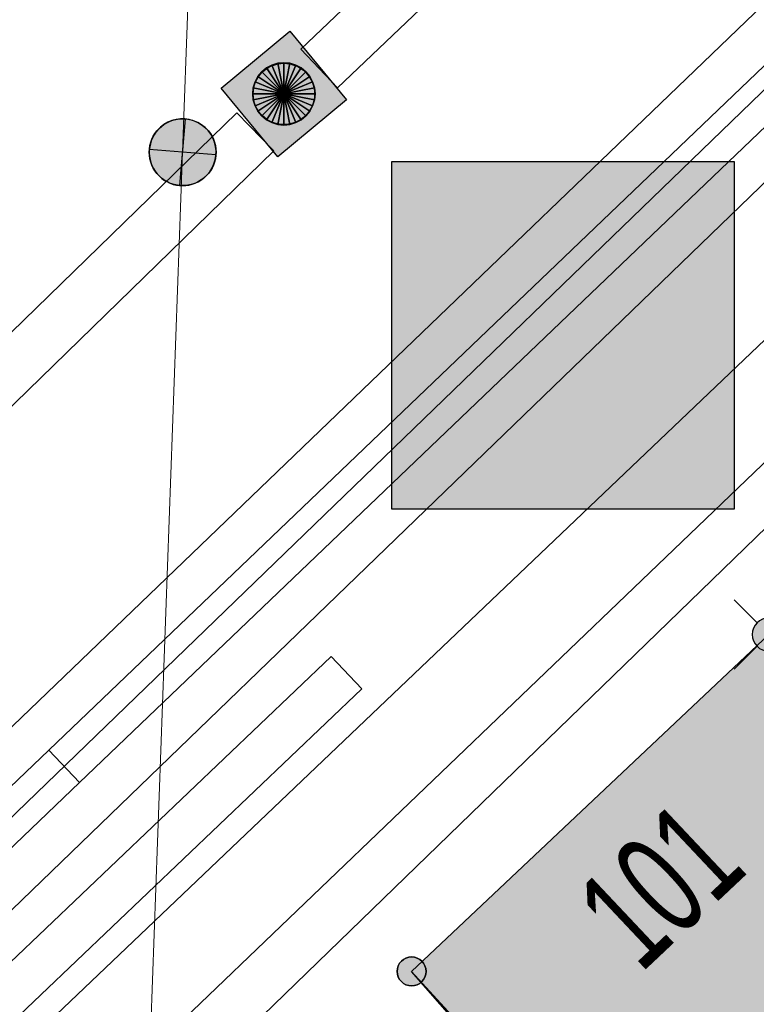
# Model space of a CAD drawing. Header units: metres. Extents: x 2695560 to 2696939, y 1260529 to 1262050.
# Tile 125 of 256: x 2695646 to 2695654, y 1260932 to 1260943. Entities that reach past the tile are written whole.
import ezdxf

# ---------------------------------------------------------------- set-up
doc = ezdxf.new("R2010")
doc.units = ezdxf.units.M
doc.linetypes.add('AUSGEZOGEN', pattern=[0])
for name, color, linetype in [('XR$1$AV_Gebäudeflächen (BB)', 7, 'AUSGEZOGEN'), ('XR$1$AV_Grenzpunkte', 7, 'AUSGEZOGEN'), ('XR$1$AV_Haus-Nr.', 7, 'AUSGEZOGEN'), ('XR$1$AV_Linien (BB)', 7, 'AUSGEZOGEN'), ('XR$1$AW_LK_Schachtdeckel', 24, 'AUSGEZOGEN'), ('XR$1$EW_LK_Knoten', 1, 'AUSGEZOGEN'), ('XR$1$Liegenschaftsgrenzen', 7, 'AUSGEZOGEN'), ('XR$1$PFAV', 255, 'AUSGEZOGEN'), ('XR$1$PFAW', 255, 'AUSGEZOGEN'), ('XR$1$PFEW', 255, 'AUSGEZOGEN')]:
    doc.layers.add(name, color=color, linetype=linetype)
for name, color, linetype, lineweight in [('XR$2$ABW-LinieFlaeche-R-genau', 4, 'AUSGEZOGEN', 18), ('XR$2$ABW-Punkt', 6, 'AUSGEZOGEN', 18), ('XR$2$ELE-Linie-oberirdisch', 1, 'AUSGEZOGEN', 18), ('XR$2$ELE-LinieAnker_Strebe', 1, 'AUSGEZOGEN', 18), ('XR$2$ELE-LinieFlaeche-genau', 1, 'AUSGEZOGEN', 18), ('XR$2$GAS-Linie-genau', 12, 'AUSGEZOGEN', 18), ('XR$2$KOM-Linie-U-genau', 91, 'AUSGEZOGEN', 18), ('XR$2$KOM-LinieFlaeche-U-genau', 91, 'AUSGEZOGEN', 18), ('XR$2$WAS-Linie-genau', 5, 'AUSGEZOGEN', 18)]:
    doc.layers.add(name, color=color, linetype=linetype, lineweight=lineweight)
doc.styles.add('ARIAL', font='arial.ttf')

# ---------------------------------------------------------------- blocks, each defined once
blk = doc.blocks.new('BWAV19')
at = {"layer": 'XR$1$PFAV', "transparency": 33554687}
blk.add_hatch(color=7, dxfattribs=at).paths.add_polyline_path([(0, 0.24), (-0.024, 0.239), (-0.048, 0.235), (-0.072, 0.229), (-0.095, 0.221), (-0.116, 0.21), (-0.137, 0.197), (-0.156, 0.182), (-0.174, 0.165), (-0.19, 0.147), (-0.204, 0.127), (-0.215, 0.106), (-0.225, 0.083), (-0.232, 0.06), (-0.237, 0.036), (-0.24, 0.012), (-0.24, -0.012), (-0.237, -0.036), (-0.232, -0.06), (-0.225, -0.083), (-0.215, -0.106), (-0.204, -0.127), (-0.19, -0.147), (-0.174, -0.165), (-0.156, -0.182), (-0.137, -0.197), (-0.116, -0.21), (-0.095, -0.221), (-0.072, -0.229), (-0.048, -0.235), (-0.024, -0.239), (0, -0.24), (0.024, -0.239), (0.048, -0.235), (0.072, -0.229), (0.095, -0.221), (0.116, -0.21), (0.137, -0.197), (0.156, -0.182), (0.174, -0.165), (0.19, -0.147), (0.204, -0.127), (0.215, -0.106), (0.225, -0.083), (0.232, -0.06), (0.237, -0.036), (0.24, -0.012), (0.24, 0.012), (0.237, 0.036), (0.232, 0.06), (0.225, 0.083), (0.215, 0.106), (0.204, 0.127), (0.19, 0.147), (0.174, 0.165), (0.156, 0.182), (0.137, 0.197), (0.116, 0.21), (0.095, 0.221), (0.072, 0.229), (0.048, 0.235), (0.024, 0.239)])
at = {"color": 7, "transparency": 33554687}
for p, q in [((-0.5, 0.5), (-0.17, 0.17)), ((0.17, 0.17), (0.5, 0.5)), ((-0.5, -0.5), (-0.17, -0.17)), ((0.17, -0.17), (0.5, -0.5))]:
    blk.add_line(p, q, dxfattribs=at)
for start, end in [(90, 270), (270, 90)]:
    blk.add_arc((0, 0), 0.24, start, end, dxfattribs=at)
blk = doc.blocks.new('BAV15')
at = {"layer": 'XR$1$PFAV', "transparency": 33554687}
blk.add_hatch(color=7, dxfattribs=at).paths.add_polyline_path([(0.5, 0), (0.49, 0.101), (0.459, 0.197), (0.41, 0.286), (0.344, 0.362), (0.264, 0.424), (0.174, 0.469), (0.076, 0.494), (-0.025, 0.499), (-0.125, 0.484), (-0.22, 0.449), (-0.306, 0.395), (-0.379, 0.326), (-0.437, 0.243), (-0.477, 0.15), (-0.497, 0.051), (-0.497, -0.051), (-0.477, -0.15), (-0.437, -0.243), (-0.379, -0.326), (-0.306, -0.395), (-0.22, -0.449), (-0.125, -0.484), (-0.025, -0.499), (0.076, -0.494), (0.174, -0.469), (0.264, -0.424), (0.344, -0.362), (0.41, -0.286), (0.459, -0.197), (0.49, -0.101)])
at = {"color": 7, "transparency": 33554687}
for start, end in [(90, 270), (270, 90)]:
    blk.add_arc((0, 0), 0.5, start, end, dxfattribs=at)
at = {"layer": 'XR$1$PFAV', "transparency": 33554687}
blk.add_circle((0, 0), 0.5, dxfattribs=at)
blk = doc.blocks.new('BAW2087')
at = {"lineweight": 25, "true_color": 0x000000, "transparency": 33554687}
h = blk.add_hatch(color=18, dxfattribs=at)
h.paths.add_polyline_path([(-0.5, 0.5), (-0.5, -0.5), (0.5, -0.5), (0.5, 0.5)])
h.paths.add_polyline_path([(0.337, -0.069), (0.316, -0.136), (0.282, -0.196), (0.237, -0.249), (0.182, -0.292), (0.119, -0.322), (0.052, -0.34), (-0.017, -0.343), (-0.086, -0.333), (-0.151, -0.309), (-0.21, -0.272), (-0.261, -0.224), (-0.301, -0.167), (-0.328, -0.103), (-0.342, -0.035), (-0.342, 0.035), (-0.328, 0.103), (-0.301, 0.167), (-0.261, 0.224), (-0.21, 0.272), (-0.151, 0.309), (-0.086, 0.333), (-0.017, 0.343), (0.052, 0.34), (0.119, 0.322), (0.182, 0.292), (0.237, 0.249), (0.282, 0.196), (0.316, 0.136), (0.337, 0.069), (0.344, 0)], flags=16)
at = {"layer": 'XR$1$PFAW', "lineweight": 25, "transparency": 33554687}
blk.add_hatch(color=7, dxfattribs=at).paths.add_polyline_path([(0.344, 0), (0.337, 0.069), (0.316, 0.136), (0.282, 0.196), (0.237, 0.249), (0.182, 0.292), (0.119, 0.322), (0.052, 0.34), (-0.017, 0.343), (-0.086, 0.333), (-0.151, 0.309), (-0.21, 0.272), (-0.261, 0.224), (-0.301, 0.167), (-0.328, 0.103), (-0.342, 0.035), (-0.342, -0.035), (-0.328, -0.103), (-0.301, -0.167), (-0.261, -0.224), (-0.21, -0.272), (-0.151, -0.309), (-0.086, -0.333), (-0.017, -0.343), (0.052, -0.34), (0.119, -0.322), (0.182, -0.292), (0.237, -0.249), (0.282, -0.196), (0.316, -0.136), (0.337, -0.069)])
at = {"lineweight": 25, "transparency": 33554687}
for p, q in [((-0.5, 0.5, 0.993), (0.5, 0.5, 0.993)), ((-0.5, -0.5, 0.993), (-0.5, 0.5, 0.993)), ((0.5, 0.5, 0.993), (0.5, -0.5, 0.993)), ((0.5, -0.5, 0.993), (-0.5, -0.5, 0.993))]:
    blk.add_line(p, q, dxfattribs=at)
blk.add_circle((0, 0), 0.344, dxfattribs=at)
at = {"layer": 'XR$1$PFAW', "lineweight": 25, "transparency": 33554687}
blk.add_line((-0.5, 0.5), (0.5, 0.5), dxfattribs=at)
at = {"layer": 'XR$1$PFAW', "color": 31, "lineweight": 25, "transparency": 33554687}
for p, q in [((-0.5, -0.5), (-0.5, 0.5)), ((0.5, 0.5), (0.5, -0.5)), ((0.5, -0.5), (-0.5, -0.5))]:
    blk.add_line(p, q, dxfattribs=at)
at = {"layer": 'XR$1$PFAW', "lineweight": 25, "transparency": 33554687}
blk.add_circle((0, 0), 0.344, dxfattribs=at)
blk = doc.blocks.new('BEWLP2549_S')
at = {"layer": 'XR$1$PFEW', "transparency": 33554687}
blk.add_hatch(color=7, dxfattribs=at).paths.add_polyline_path([(0.5, 0), (0.49, 0.101), (0.459, 0.197), (0.41, 0.286), (0.344, 0.362), (0.264, 0.424), (0.174, 0.469), (0.076, 0.494), (-0.025, 0.499), (-0.125, 0.484), (-0.22, 0.449), (-0.306, 0.395), (-0.379, 0.326), (-0.437, 0.243), (-0.477, 0.15), (-0.497, 0.051), (-0.497, -0.051), (-0.477, -0.15), (-0.437, -0.243), (-0.379, -0.326), (-0.306, -0.395), (-0.22, -0.449), (-0.125, -0.484), (-0.025, -0.499), (0.076, -0.494), (0.174, -0.469), (0.264, -0.424), (0.344, -0.362), (0.41, -0.286), (0.459, -0.197), (0.49, -0.101)])
at = {"color": 1, "transparency": 33554687}
for p, q in [((0.354, -0.354), (-0.354, 0.354)), ((-0.354, -0.354), (0.354, 0.354))]:
    blk.add_line(p, q, dxfattribs=at)
for start, end in [(91.3809, 268.6191), (268.6191, 91.3809)]:
    blk.add_arc((0, 0), 0.5, start, end, dxfattribs=at)
at = {"layer": 'XR$1$PFEW', "transparency": 33554687}
blk.add_circle((0, 0), 0.5, dxfattribs=at)
blk = doc.blocks.new('ABW-KONTROLLSCHACHT')
at = {"layer": 'XR$2$ABW-Punkt', "linetype": 'AUSGEZOGEN', "lineweight": 25, "transparency": 33554687}
for points in [[(-68, 343, 2500), (0, 0, 2500), (-134, 323, 2500)], [(-68, 343), (0, 0), (-134, 323)], [(-68, 343, 2500), (-68, 343), (-134, 323), (-134, 323, 2500)], [(0, 350, 2500), (0, 0, 2500), (-68, 343, 2500)], [(0, 350), (0, 0), (-68, 343)], [(0, 350, 2500), (0, 350), (-68, 343), (-68, 343, 2500)], [(68, 343, 2500), (0, 0, 2500), (0, 350, 2500)], [(68, 343), (0, 0), (0, 350)], [(68, 343, 2500), (68, 343), (0, 350), (0, 350, 2500)], [(134, 323, 2500), (0, 0, 2500), (68, 343, 2500)], [(134, 323), (0, 0), (68, 343)], [(134, 323, 2500), (134, 323), (68, 343), (68, 343, 2500)], [(-247, 247, 2500), (0, 0, 2500), (-291, 194, 2500)], [(-247, 247), (0, 0), (-291, 194)], [(-247, 247, 2500), (-247, 247), (-291, 194), (-291, 194, 2500)], [(-194, 291, 2500), (0, 0, 2500), (-247, 247, 2500)], [(-194, 291), (0, 0), (-247, 247)], [(-194, 291, 2500), (-194, 291), (-247, 247), (-247, 247, 2500)], [(-134, 323, 2500), (0, 0, 2500), (-194, 291, 2500)], [(-134, 323), (0, 0), (-194, 291)], [(-134, 323, 2500), (-134, 323), (-194, 291), (-194, 291, 2500)], [(194, 291, 2500), (0, 0, 2500), (134, 323, 2500)], [(194, 291), (0, 0), (134, 323)], [(247, 247, 2500), (0, 0, 2500), (194, 291, 2500)], [(247, 247), (0, 0), (194, 291)], [(291, 194, 2500), (0, 0, 2500), (247, 247, 2500)], [(291, 194), (0, 0), (247, 247)], [(194, 291, 2500), (194, 291), (134, 323), (134, 323, 2500)], [(247, 247, 2500), (247, 247), (194, 291), (194, 291, 2500)], [(291, 194, 2500), (291, 194), (247, 247), (247, 247, 2500)], [(-323, 134, 2500), (0, 0, 2500), (-343, 68, 2500)], [(-323, 134), (0, 0), (-343, 68)], [(-323, 134, 2500), (-323, 134), (-343, 68), (-343, 68, 2500)], [(-291, 194, 2500), (0, 0, 2500), (-323, 134, 2500)], [(-291, 194), (0, 0), (-323, 134)], [(-291, 194, 2500), (-291, 194), (-323, 134), (-323, 134, 2500)], [(323, 134, 2500), (0, 0, 2500), (291, 194, 2500)], [(323, 134), (0, 0), (291, 194)], [(343, 68, 2500), (0, 0, 2500), (323, 134, 2500)], [(343, 68), (0, 0), (323, 134)], [(323, 134, 2500), (323, 134), (291, 194), (291, 194, 2500)], [(343, 68, 2500), (343, 68), (323, 134), (323, 134, 2500)], [(-343, 68, 2500), (0, 0, 2500), (-350, 0, 2500)], [(-343, 68), (0, 0), (-350, 0)], [(-343, 68, 2500), (-343, 68), (-350, 0), (-350, 0, 2500)], [(-350, 0, 2500), (0, 0, 2500), (-343, -68, 2500)], [(-350, 0), (0, 0), (-343, -68)], [(-343, -68, 2500), (0, 0, 2500), (-323, -134, 2500)], [(-343, -68), (0, 0), (-323, -134)], [(-323, -134, 2500), (0, 0, 2500), (-291, -194, 2500)], [(-323, -134), (0, 0), (-291, -194)], [(-291, -194, 2500), (0, 0, 2500), (-247, -247, 2500)], [(-291, -194), (0, 0), (-247, -247)], [(-247, -247, 2500), (0, 0, 2500), (-194, -291, 2500)], [(-247, -247), (0, 0), (-194, -291)], [(-194, -291, 2500), (0, 0, 2500), (-134, -323, 2500)], [(-194, -291), (0, 0), (-134, -323)], [(-134, -323, 2500), (0, 0, 2500), (-68, -343, 2500)], [(-134, -323), (0, 0), (-68, -343)], [(-68, -343, 2500), (0, 0, 2500), (0, -350, 2500)], [(-68, -343), (0, 0), (0, -350)], [(350, 0, 2500), (0, 0, 2500), (343, 68, 2500)], [(350, 0), (0, 0), (343, 68)], [(0, -350, 2500), (0, 0, 2500), (68, -343, 2500)], [(68, -343, 2500), (0, 0, 2500), (134, -323, 2500)], [(134, -323, 2500), (0, 0, 2500), (194, -291, 2500)], [(194, -291, 2500), (0, 0, 2500), (247, -247, 2500)], [(247, -247, 2500), (0, 0, 2500), (291, -194, 2500)], [(291, -194, 2500), (0, 0, 2500), (323, -134, 2500)], [(323, -134, 2500), (0, 0, 2500), (343, -68, 2500)], [(343, -68, 2500), (0, 0, 2500), (350, 0, 2500)], [(0, -350), (0, 0), (68, -343)], [(68, -343), (0, 0), (134, -323)], [(134, -323), (0, 0), (194, -291)], [(194, -291), (0, 0), (247, -247)], [(247, -247), (0, 0), (291, -194)], [(291, -194), (0, 0), (323, -134)], [(323, -134), (0, 0), (343, -68)], [(343, -68), (0, 0), (350, 0)], [(350, 0, 2500), (350, 0), (343, 68), (343, 68, 2500)], [(-350, 0, 2500), (-350, 0), (-343, -68), (-343, -68, 2500)], [(-343, -68, 2500), (-343, -68), (-323, -134), (-323, -134, 2500)], [(323, -134, 2500), (323, -134), (343, -68), (343, -68, 2500)], [(343, -68, 2500), (343, -68), (350, 0), (350, 0, 2500)], [(-323, -134, 2500), (-323, -134), (-291, -194), (-291, -194, 2500)], [(-291, -194, 2500), (-291, -194), (-247, -247), (-247, -247, 2500)], [(247, -247, 2500), (247, -247), (291, -194), (291, -194, 2500)], [(291, -194, 2500), (291, -194), (323, -134), (323, -134, 2500)], [(-247, -247, 2500), (-247, -247), (-194, -291), (-194, -291, 2500)], [(-194, -291, 2500), (-194, -291), (-134, -323), (-134, -323, 2500)], [(-134, -323, 2500), (-134, -323), (-68, -343), (-68, -343, 2500)], [(68, -343, 2500), (68, -343), (134, -323), (134, -323, 2500)], [(134, -323, 2500), (134, -323), (194, -291), (194, -291, 2500)], [(194, -291, 2500), (194, -291), (247, -247), (247, -247, 2500)], [(-68, -343, 2500), (-68, -343), (0, -350), (0, -350, 2500)], [(0, -350, 2500), (0, -350), (68, -343), (68, -343, 2500)]]:
    blk.add_3dface(points, dxfattribs=at)
blk = doc.blocks.new('ABW-DECKEL')
at = {"layer": 'XR$2$ABW-Punkt', "linetype": 'AUSGEZOGEN', "lineweight": 25, "transparency": 33554687}
for points in [[(-68, 343, 2500), (0, 0, 2500), (-134, 323, 2500)], [(-68, 343), (0, 0), (-134, 323)], [(-68, 343, 2500), (-68, 343), (-134, 323), (-134, 323, 2500)], [(0, 350, 2500), (0, 0, 2500), (-68, 343, 2500)], [(0, 350), (0, 0), (-68, 343)], [(0, 350, 2500), (0, 350), (-68, 343), (-68, 343, 2500)], [(68, 343, 2500), (0, 0, 2500), (0, 350, 2500)], [(68, 343), (0, 0), (0, 350)], [(68, 343, 2500), (68, 343), (0, 350), (0, 350, 2500)], [(134, 323, 2500), (0, 0, 2500), (68, 343, 2500)], [(134, 323), (0, 0), (68, 343)], [(134, 323, 2500), (134, 323), (68, 343), (68, 343, 2500)], [(-247, 247, 2500), (0, 0, 2500), (-291, 194, 2500)], [(-247, 247), (0, 0), (-291, 194)], [(-247, 247, 2500), (-247, 247), (-291, 194), (-291, 194, 2500)], [(-194, 291, 2500), (0, 0, 2500), (-247, 247, 2500)], [(-194, 291), (0, 0), (-247, 247)], [(-194, 291, 2500), (-194, 291), (-247, 247), (-247, 247, 2500)], [(-134, 323, 2500), (0, 0, 2500), (-194, 291, 2500)], [(-134, 323), (0, 0), (-194, 291)], [(-134, 323, 2500), (-134, 323), (-194, 291), (-194, 291, 2500)], [(194, 291, 2500), (0, 0, 2500), (134, 323, 2500)], [(194, 291), (0, 0), (134, 323)], [(247, 247, 2500), (0, 0, 2500), (194, 291, 2500)], [(247, 247), (0, 0), (194, 291)], [(291, 194, 2500), (0, 0, 2500), (247, 247, 2500)], [(291, 194), (0, 0), (247, 247)], [(194, 291, 2500), (194, 291), (134, 323), (134, 323, 2500)], [(247, 247, 2500), (247, 247), (194, 291), (194, 291, 2500)], [(291, 194, 2500), (291, 194), (247, 247), (247, 247, 2500)], [(-323, 134, 2500), (0, 0, 2500), (-343, 68, 2500)], [(-323, 134), (0, 0), (-343, 68)], [(-323, 134, 2500), (-323, 134), (-343, 68), (-343, 68, 2500)], [(-291, 194, 2500), (0, 0, 2500), (-323, 134, 2500)], [(-291, 194), (0, 0), (-323, 134)], [(-291, 194, 2500), (-291, 194), (-323, 134), (-323, 134, 2500)], [(323, 134, 2500), (0, 0, 2500), (291, 194, 2500)], [(323, 134), (0, 0), (291, 194)], [(343, 68, 2500), (0, 0, 2500), (323, 134, 2500)], [(343, 68), (0, 0), (323, 134)], [(323, 134, 2500), (323, 134), (291, 194), (291, 194, 2500)], [(343, 68, 2500), (343, 68), (323, 134), (323, 134, 2500)], [(-343, 68, 2500), (0, 0, 2500), (-350, 0, 2500)], [(-343, 68), (0, 0), (-350, 0)], [(-343, 68, 2500), (-343, 68), (-350, 0), (-350, 0, 2500)], [(-350, 0, 2500), (0, 0, 2500), (-343, -68, 2500)], [(-350, 0), (0, 0), (-343, -68)], [(-343, -68, 2500), (0, 0, 2500), (-323, -134, 2500)], [(-343, -68), (0, 0), (-323, -134)], [(-323, -134, 2500), (0, 0, 2500), (-291, -194, 2500)], [(-323, -134), (0, 0), (-291, -194)], [(-291, -194, 2500), (0, 0, 2500), (-247, -247, 2500)], [(-291, -194), (0, 0), (-247, -247)], [(-247, -247, 2500), (0, 0, 2500), (-194, -291, 2500)], [(-247, -247), (0, 0), (-194, -291)], [(-194, -291, 2500), (0, 0, 2500), (-134, -323, 2500)], [(-194, -291), (0, 0), (-134, -323)], [(-134, -323, 2500), (0, 0, 2500), (-68, -343, 2500)], [(-134, -323), (0, 0), (-68, -343)], [(-68, -343, 2500), (0, 0, 2500), (0, -350, 2500)], [(-68, -343), (0, 0), (0, -350)], [(350, 0, 2500), (0, 0, 2500), (343, 68, 2500)], [(350, 0), (0, 0), (343, 68)], [(0, -350, 2500), (0, 0, 2500), (68, -343, 2500)], [(68, -343, 2500), (0, 0, 2500), (134, -323, 2500)], [(134, -323, 2500), (0, 0, 2500), (194, -291, 2500)], [(194, -291, 2500), (0, 0, 2500), (247, -247, 2500)], [(247, -247, 2500), (0, 0, 2500), (291, -194, 2500)], [(291, -194, 2500), (0, 0, 2500), (323, -134, 2500)], [(323, -134, 2500), (0, 0, 2500), (343, -68, 2500)], [(343, -68, 2500), (0, 0, 2500), (350, 0, 2500)], [(0, -350), (0, 0), (68, -343)], [(68, -343), (0, 0), (134, -323)], [(134, -323), (0, 0), (194, -291)], [(194, -291), (0, 0), (247, -247)], [(247, -247), (0, 0), (291, -194)], [(291, -194), (0, 0), (323, -134)], [(323, -134), (0, 0), (343, -68)], [(343, -68), (0, 0), (350, 0)], [(350, 0, 2500), (350, 0), (343, 68), (343, 68, 2500)], [(-350, 0, 2500), (-350, 0), (-343, -68), (-343, -68, 2500)], [(-343, -68, 2500), (-343, -68), (-323, -134), (-323, -134, 2500)], [(323, -134, 2500), (323, -134), (343, -68), (343, -68, 2500)], [(343, -68, 2500), (343, -68), (350, 0), (350, 0, 2500)], [(-323, -134, 2500), (-323, -134), (-291, -194), (-291, -194, 2500)], [(-291, -194, 2500), (-291, -194), (-247, -247), (-247, -247, 2500)], [(247, -247, 2500), (247, -247), (291, -194), (291, -194, 2500)], [(291, -194, 2500), (291, -194), (323, -134), (323, -134, 2500)], [(-247, -247, 2500), (-247, -247), (-194, -291), (-194, -291, 2500)], [(-194, -291, 2500), (-194, -291), (-134, -323), (-134, -323, 2500)], [(-134, -323, 2500), (-134, -323), (-68, -343), (-68, -343, 2500)], [(68, -343, 2500), (68, -343), (134, -323), (134, -323, 2500)], [(134, -323, 2500), (134, -323), (194, -291), (194, -291, 2500)], [(194, -291, 2500), (194, -291), (247, -247), (247, -247, 2500)], [(-68, -343, 2500), (-68, -343), (0, -350), (0, -350, 2500)], [(0, -350, 2500), (0, -350), (68, -343), (68, -343, 2500)]]:
    blk.add_3dface(points, dxfattribs=at)

msp = doc.modelspace()

# ---------------------------------------------------------------- hatches: boundary and pattern name
at = {"transparency": 33554687}
for points in [[(2695650.008, 1260941.106), (2695650.008, 1260937.205), (2695653.852, 1260937.205), (2695653.852, 1260941.106)], [(2695652.044, 1260939.528), (2695652.4, 1260939.153), (2695653.4, 1260940.1), (2695653.044, 1260940.475)]]:
    msp.add_hatch(color=7, dxfattribs=at).paths.add_polyline_path(points)
at = {"layer": 'XR$1$AV_Gebäudeflächen (BB)', "true_color": 0xd2d2d2, "transparency": 33554687}
msp.add_hatch(color=254, dxfattribs=at).paths.add_polyline_path([(2695665.819, 1260924.443), (2695654.24, 1260935.8), (2695650.23, 1260932.02), (2695650.721, 1260931.481), (2695654.879, 1260926.919), (2695653.22, 1260925.34), (2695659.605, 1260918.631)])

# ---------------------------------------------------------------- linework, layer by layer
at = {"color": 24, "lineweight": -3, "transparency": 33554687}
msp.add_lwpolyline([(2695650.008, 1260941.106), (2695653.852, 1260941.106), (2695653.852, 1260937.205), (2695650.008, 1260937.205), (2695650.008, 1260941.106)], close=True, dxfattribs=at)
at = {"layer": 'XR$1$AV_Linien (BB)', "color": 7, "linetype": 'AUSGEZOGEN', "transparency": 33554687}
for points in [[(2695637.652, 1260923.359), (2695674.75, 1260958.681), (2695716.706, 1260999.015), (2695717.354, 1260999.635)], [(2695650.721, 1260931.481), (2695650.23, 1260932.02), (2695654.24, 1260935.8)]]:
    msp.add_lwpolyline(points, dxfattribs=at)
at = {"layer": 'XR$1$Liegenschaftsgrenzen', "color": 7, "linetype": 'AUSGEZOGEN', "transparency": 33554687}
msp.add_lwpolyline([(2695648.76, 1260929.61), (2695650.71, 1260931.47), (2695650.23, 1260932.02), (2695654.24, 1260935.8)], dxfattribs=at)
at = {"layer": 'XR$2$ABW-LinieFlaeche-R-genau', "linetype": 'AUSGEZOGEN', "transparency": 33554687}
for points in [[(2695682.315, 1260973.248), (2695649.4, 1260941.935), (2695648.986, 1260942.369), (2695681.901, 1260973.682), (2695682.315, 1260973.248)], [(2695640.107, 1260932.879), (2695648.685, 1260941.225), (2695648.267, 1260941.655), (2695640.107, 1260933.716), (2695640.107, 1260932.879)]]:
    msp.add_lwpolyline(points, close=True, dxfattribs=at)
at = {"layer": 'XR$2$ELE-Linie-oberirdisch', "transparency": 33554687}
msp.add_line((2695648.336, 1260960.216), (2695647.66, 1260941.212), dxfattribs=at)
at = {"layer": 'XR$2$ELE-LinieAnker_Strebe', "transparency": 33554687}
msp.add_line((2695647.66, 1260941.212), (2695646.949, 1260921.737), dxfattribs=at)
at = {"layer": 'XR$2$ELE-LinieFlaeche-genau', "linetype": 'AUSGEZOGEN', "transparency": 33554687}
for points in [[(2695646.158, 1260934.503), (2695656.777, 1260944.659), (2695657.123, 1260944.297), (2695646.504, 1260934.141), (2695646.158, 1260934.503)], [(2695641.718, 1260928.306), (2695640.107, 1260926.782), (2695640.107, 1260926.094), (2695642.062, 1260927.944), (2695649.672, 1260935.192), (2695649.328, 1260935.554), (2695641.718, 1260928.306)], [(2695643.896, 1260932.34), (2695646.158, 1260934.503), (2695646.504, 1260934.141), (2695644.242, 1260931.978), (2695643.896, 1260932.34)]]:
    msp.add_lwpolyline(points, close=True, dxfattribs=at)
at = {"layer": 'XR$2$GAS-Linie-genau', "linetype": 'AUSGEZOGEN', "transparency": 33554687}
msp.add_line((2695647.218, 1260930.228), (2695658.991, 1260941.629), dxfattribs=at)
at = {"layer": 'XR$2$KOM-Linie-U-genau', "linetype": 'AUSGEZOGEN', "transparency": 33554687}
msp.add_lwpolyline([(2695640.107, 1260929.356), (2695655.608, 1260944.245), (2695668.325, 1260956.547)], dxfattribs=at)
at = {"layer": 'XR$2$KOM-LinieFlaeche-U-genau', "linetype": 'AUSGEZOGEN', "transparency": 33554687}
msp.add_lwpolyline([(2695656.052, 1260943.713), (2695640.107, 1260928.313), (2695640.107, 1260927.271), (2695656.57, 1260943.171), (2695688.349, 1260973.103), (2695688.72, 1260973.433), (2695691.336, 1260975.771), (2695692.521, 1260976.413), (2695692.163, 1260977.073), (2695690.902, 1260976.389), (2695688.22, 1260973.993), (2695687.843, 1260973.655), (2695656.052, 1260943.713)], close=True, dxfattribs=at)
at = {"layer": 'XR$2$WAS-Linie-genau', "linetype": 'AUSGEZOGEN', "transparency": 33554687}
msp.add_line((2695654.38, 1260937.911), (2695647.348, 1260931.175), dxfattribs=at)

# ---------------------------------------------------------------- block references
at = {"layer": 'XR$1$AV_Grenzpunkte', "color": 7, "linetype": 'AUSGEZOGEN', "lineweight": -3, "transparency": 33554687}
for name, p, xscale, yscale in [('BWAV19', (2695654.24, 1260935.8), 0.7800000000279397, 0.7800000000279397), ('BAV15', (2695650.23, 1260932.02), 0.3249999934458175, 0.3249999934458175)]:
    msp.add_blockref(name, p, dxfattribs=dict(at, xscale=xscale, yscale=yscale))
at = {"layer": 'XR$1$AW_LK_Schachtdeckel', "color": 24, "linetype": 'AUSGEZOGEN', "lineweight": -3, "transparency": 33554687, "rotation": 309.604980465}
msp.add_blockref('BAW2087', (2695648.796, 1260941.865), dxfattribs=at)
at = {"layer": 'XR$1$EW_LK_Knoten', "color": 1, "linetype": 'AUSGEZOGEN', "lineweight": -3, "transparency": 33554687, "xscale": 0.7499999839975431, "yscale": 0.7499999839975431, "rotation": 40.34160000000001}
msp.add_blockref('BEWLP2549_S', (2695647.66, 1260941.211), dxfattribs=at)
at = {"layer": 'XR$2$ABW-Punkt', "color": 6, "linetype": 'AUSGEZOGEN', "lineweight": 18, "transparency": 33554687, "xscale": 0.001, "yscale": 0.001, "zscale": 0.001, "rotation": 360}
for name in ['ABW-KONTROLLSCHACHT', 'ABW-DECKEL']:
    msp.add_blockref(name, (2695648.796, 1260941.866), dxfattribs=at)

# ---------------------------------------------------------------- texts
at = {"layer": 'XR$1$AV_Haus-Nr.', "color": 7, "transparency": 33554687, "insert": (2695652.616, 1260933.412), "char_height": 1.1621, "width": 2.16334, "attachment_point": 2, "rotation": 43.3089, "style": 'ARIAL'}
msp.add_mtext('\\W0.62;101', dxfattribs=at)

doc.saveas('drawing.dxf')
